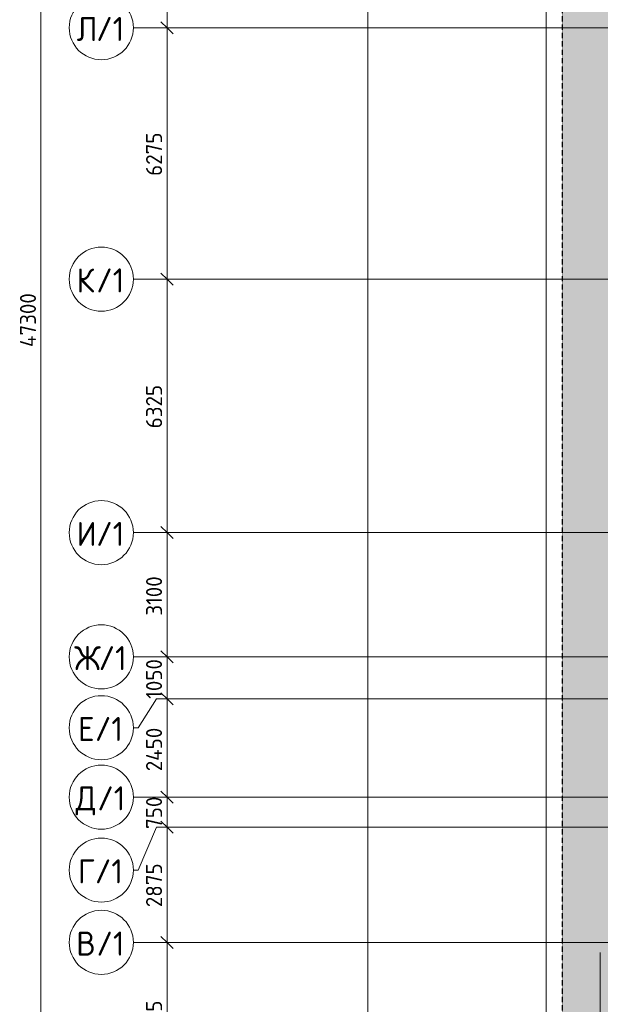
# Model space of a CAD drawing. Header units: millimetres. Extents: x -10358 to 171177, y -7314 to 134351.
# Tile 6 of 256: x -8681 to 5800, y 39930 to 64500. Entities that reach past the tile are written whole.
import ezdxf

# ---------------------------------------------------------------- set-up
doc = ezdxf.new("R2010")
doc.units = ezdxf.units.MM
doc.linetypes.add('3_ Штрих_ 5 х 3 мм', pattern=[8, 5, -3])
doc.linetypes.add('4_ Штрихпунктир_ 10 х 2 мм', pattern=[14, 10, -2, 0, -2])
for name, color, linetype, lineweight in [('A-ANNO-DIMS', 7, 'Continuous', 5), ('A-ANNO-DIMS-200', 7, 'Continuous', 5), ('A-DETL', 7, 'Continuous', 15), ('A-DETL-GENF', 7, 'Continuous', 13), ('A-FLOR', 7, 'Continuous', 13), ('S-GRID', 7, 'Continuous', 5), ('S-GRID-IDEN', 7, 'Continuous', 5)]:
    doc.layers.add(name, color=color, linetype=linetype, lineweight=lineweight)
doc.styles.add('GOST Common_1', font='GOST_Common.ttf', dxfattribs={"height": 600})
doc.styles.add('GOST Common_2', font='GOST_Common.ttf', dxfattribs={"height": 400})
doc.dimstyles.new('2_мм', dxfattribs={"dimscale": 304.8, "dimtxt": 402.285999, "dimasz": 0.984252, "dimexe": 0.656168, "dimexo": 0.984252, "dimgap": 0, "dimtad": 1, "dimdec": 0, "dimdsep": 46, "dimtxsty": 'GOST Common_2', "dimblk1": 'OBLIQUE', "dimblk2": 'OBLIQUE', "dimsah": 1, "dimcen": 0.09, "dimdle": 0.656168, "dimadec": 5, "dimazin": 2, "dimtfac": 1, "dimtdec": 4, "dimtix": 1, "dimtmove": 0, "dimatfit": 3, "dimfxl": 1, "dimtvp": 1, "dimtolj": 1, "dimtzin": 0, "dimarcsym": 2})
doc.dimstyles.new('2_мм_2', dxfattribs={"dimscale": 304.8, "dimtxt": 402.285999, "dimasz": 0.984252, "dimexe": 0.656168, "dimexo": 0.984252, "dimgap": 0, "dimtad": 1, "dimdec": 0, "dimdsep": 46, "dimtxsty": 'GOST Common_2', "dimblk1": 'OBLIQUE', "dimblk2": 'OBLIQUE', "dimsah": 1, "dimcen": 0.09, "dimdle": 0.656168, "dimadec": 5, "dimazin": 2, "dimtfac": 1, "dimtdec": 4, "dimtix": 1, "dimtmove": 0, "dimatfit": 3, "dimfxl": 1, "dimtvp": 1, "dimtolj": 1, "dimtzin": 0, "dimarcsym": 2})

# ---------------------------------------------------------------- blocks, each defined once
blk = doc.blocks.new('Ось сетки - 8_0 мм-31302-Маркировочный план-схема -1 этажа на отм_-5_600')
at = {"layer": 'S-GRID-IDEN'}
blk.add_circle((0, 0), 4, dxfattribs=at)
blk = doc.blocks.new('DIMBLOCK108-Маркировочный план-схема -1 этажа на отм_-5_600')
at = {"layer": 'A-ANNO-DIMS-200', "lineweight": 25}
for p, q in [((-5007, 41475), (-5157, 41625)), ((-5007, 41475), (-4857, 41325)), ((-5007, 37500), (-5157, 37650)), ((-5007, 37500), (-4857, 37350))]:
    blk.add_line(p, q, dxfattribs=at)
at = {"layer": 'A-ANNO-DIMS-200'}
for p, q in [((-4919, 41475), (-5207, 41475)), ((-5007, 37500), (-5007, 41475)), ((-5007, 41475), (-4919, 41475)), ((-4919, 37500), (-5207, 37500)), ((-5007, 37500), (-4919, 37500))]:
    blk.add_line(p, q, dxfattribs=at)
at = {"layer": 'A-ANNO-DIMS-200', "color": 0, "insert": (-5530, 38928), "char_height": 400, "width": 1341.86, "attachment_point": 1, "rotation": 90, "line_spacing_factor": 1.022761, "style": 'GOST Common_2'}
blk.add_mtext('3975', dxfattribs=at)
blk = doc.blocks.new('_Oblique')
at = {"color": 0, "linetype": 'ByBlock', "lineweight": -2}
blk.add_line((-0.5, -0.5), (0.5, 0.5), dxfattribs=at)
blk = doc.blocks.new('DIMBLOCK109-Маркировочный план-схема -1 этажа на отм_-5_600')
at = {"layer": 'A-ANNO-DIMS-200', "lineweight": 25}
for p, q in [((-5007, 44350), (-5157, 44500)), ((-5007, 44350), (-4857, 44200)), ((-5007, 41475), (-5157, 41625)), ((-5007, 41475), (-4857, 41325))]:
    blk.add_line(p, q, dxfattribs=at)
at = {"layer": 'A-ANNO-DIMS-200'}
for p, q in [((-4919, 44350), (-5207, 44350)), ((-5007, 41475), (-5007, 44350)), ((-5007, 44350), (-4919, 44350)), ((-4919, 41475), (-5207, 41475)), ((-5007, 41475), (-4919, 41475))]:
    blk.add_line(p, q, dxfattribs=at)
at = {"layer": 'A-ANNO-DIMS-200', "color": 0, "insert": (-5530, 42353), "char_height": 400, "width": 1341.86, "attachment_point": 1, "rotation": 90, "line_spacing_factor": 1.022761, "style": 'GOST Common_2'}
blk.add_mtext('2875', dxfattribs=at)
blk = doc.blocks.new('DIMBLOCK110-Маркировочный план-схема -1 этажа на отм_-5_600')
at = {"layer": 'A-ANNO-DIMS-200', "lineweight": 25}
for p, q in [((-5007, 45100), (-5157, 45250)), ((-5007, 45100), (-4857, 44950)), ((-5007, 44350), (-5157, 44500)), ((-5007, 44350), (-4857, 44200))]:
    blk.add_line(p, q, dxfattribs=at)
at = {"layer": 'A-ANNO-DIMS-200'}
for p, q in [((-4919, 45100), (-5207, 45100)), ((-5007, 44350), (-5007, 45100)), ((-5007, 45100), (-4919, 45100)), ((-4919, 44350), (-5207, 44350)), ((-5007, 44350), (-4919, 44350))]:
    blk.add_line(p, q, dxfattribs=at)
at = {"layer": 'A-ANNO-DIMS-200', "color": 0, "insert": (-5530, 44306), "char_height": 400, "width": 1006.4, "attachment_point": 1, "rotation": 90, "line_spacing_factor": 1.022761, "style": 'GOST Common_2'}
blk.add_mtext('750', dxfattribs=at)
blk = doc.blocks.new('DIMBLOCK111-Маркировочный план-схема -1 этажа на отм_-5_600')
at = {"layer": 'A-ANNO-DIMS-200', "lineweight": 25}
for p, q in [((-5007, 47550), (-5157, 47700)), ((-5007, 47550), (-4857, 47400)), ((-5007, 45100), (-5157, 45250)), ((-5007, 45100), (-4857, 44950))]:
    blk.add_line(p, q, dxfattribs=at)
at = {"layer": 'A-ANNO-DIMS-200'}
for p, q in [((-4919, 47550), (-5207, 47550)), ((-5007, 45100), (-5007, 47550)), ((-5007, 47550), (-4919, 47550)), ((-4919, 45100), (-5207, 45100)), ((-5007, 45100), (-4919, 45100))]:
    blk.add_line(p, q, dxfattribs=at)
at = {"layer": 'A-ANNO-DIMS-200', "color": 0, "insert": (-5530, 45745), "char_height": 400, "width": 1390.95, "attachment_point": 1, "rotation": 90, "line_spacing_factor": 1.022761, "style": 'GOST Common_2'}
blk.add_mtext('2450', dxfattribs=at)
blk = doc.blocks.new('DIMBLOCK112-Маркировочный план-схема -1 этажа на отм_-5_600')
at = {"layer": 'A-ANNO-DIMS-200', "lineweight": 25}
for p, q in [((-5007, 48600), (-5157, 48750)), ((-5007, 48600), (-4857, 48450)), ((-5007, 47550), (-5157, 47700)), ((-5007, 47550), (-4857, 47400))]:
    blk.add_line(p, q, dxfattribs=at)
at = {"layer": 'A-ANNO-DIMS-200'}
for p, q in [((-4919, 48600), (-5207, 48600)), ((-5007, 47550), (-5007, 48600)), ((-5007, 48600), (-4919, 48600)), ((-4919, 47550), (-5207, 47550)), ((-5007, 47550), (-4919, 47550))]:
    blk.add_line(p, q, dxfattribs=at)
at = {"layer": 'A-ANNO-DIMS-200', "color": 0, "insert": (-5530, 47553), "char_height": 400, "width": 1251.86, "attachment_point": 1, "rotation": 90, "line_spacing_factor": 1.022761, "style": 'GOST Common_2'}
blk.add_mtext('1050', dxfattribs=at)
blk = doc.blocks.new('DIMBLOCK113-Маркировочный план-схема -1 этажа на отм_-5_600')
at = {"layer": 'A-ANNO-DIMS-200', "lineweight": 25}
for p, q in [((-5007, 51700), (-5157, 51850)), ((-5007, 51700), (-4857, 51550)), ((-5007, 48600), (-5157, 48750)), ((-5007, 48600), (-4857, 48450))]:
    blk.add_line(p, q, dxfattribs=at)
at = {"layer": 'A-ANNO-DIMS-200'}
for p, q in [((-4919, 51700), (-5207, 51700)), ((-5007, 48600), (-5007, 51700)), ((-5007, 51700), (-4919, 51700)), ((-4919, 48600), (-5207, 48600)), ((-5007, 48600), (-4919, 48600))]:
    blk.add_line(p, q, dxfattribs=at)
at = {"layer": 'A-ANNO-DIMS-200', "color": 0, "insert": (-5530, 49628), "char_height": 400, "width": 1251.86, "attachment_point": 1, "rotation": 90, "line_spacing_factor": 1.022761, "style": 'GOST Common_2'}
blk.add_mtext('3100', dxfattribs=at)
blk = doc.blocks.new('DIMBLOCK114-Маркировочный план-схема -1 этажа на отм_-5_600')
at = {"layer": 'A-ANNO-DIMS-200'}
for p, q in [((-4919, 58025), (-5207, 58025)), ((-5007, 51700), (-5007, 58025)), ((-5007, 58025), (-4919, 58025)), ((-4919, 51700), (-5207, 51700)), ((-5007, 51700), (-4919, 51700))]:
    blk.add_line(p, q, dxfattribs=at)
at = {"layer": 'A-ANNO-DIMS-200', "lineweight": 25}
for p, q in [((-5007, 58025), (-5157, 58175)), ((-5007, 58025), (-4857, 57875)), ((-5007, 51700), (-5157, 51850)), ((-5007, 51700), (-4857, 51550))]:
    blk.add_line(p, q, dxfattribs=at)
at = {"layer": 'A-ANNO-DIMS-200', "color": 0, "insert": (-5530, 54303), "char_height": 400, "width": 1341.86, "attachment_point": 1, "rotation": 90, "line_spacing_factor": 1.022761, "style": 'GOST Common_2'}
blk.add_mtext('6325', dxfattribs=at)
blk = doc.blocks.new('DIMBLOCK115-Маркировочный план-схема -1 этажа на отм_-5_600')
at = {"layer": 'A-ANNO-DIMS-200', "lineweight": 25}
for p, q in [((-5007, 64300), (-5157, 64450)), ((-5007, 64300), (-4857, 64150)), ((-5007, 58025), (-5157, 58175)), ((-5007, 58025), (-4857, 57875))]:
    blk.add_line(p, q, dxfattribs=at)
at = {"layer": 'A-ANNO-DIMS-200'}
for p, q in [((-4919, 64300), (-5207, 64300)), ((-5007, 58025), (-5007, 64300)), ((-5007, 64300), (-4919, 64300)), ((-4919, 58025), (-5207, 58025)), ((-5007, 58025), (-4919, 58025))]:
    blk.add_line(p, q, dxfattribs=at)
at = {"layer": 'A-ANNO-DIMS-200', "color": 0, "insert": (-5530, 60603), "char_height": 400, "width": 1341.86, "attachment_point": 1, "rotation": 90, "line_spacing_factor": 1.022761, "style": 'GOST Common_2'}
blk.add_mtext('6275', dxfattribs=at)
blk = doc.blocks.new('DIMBLOCK116-Маркировочный план-схема -1 этажа на отм_-5_600')
at = {"layer": 'A-ANNO-DIMS-200', "lineweight": 25}
for p, q in [((-5007, 70500), (-5157, 70650)), ((-5007, 70500), (-4857, 70350)), ((-5007, 64300), (-5157, 64450)), ((-5007, 64300), (-4857, 64150))]:
    blk.add_line(p, q, dxfattribs=at)
at = {"layer": 'A-ANNO-DIMS-200'}
for p, q in [((-4919, 70500), (-5207, 70500)), ((-5007, 64300), (-5007, 70500)), ((-5007, 70500), (-4919, 70500)), ((-4919, 64300), (-5207, 64300)), ((-5007, 64300), (-4919, 64300))]:
    blk.add_line(p, q, dxfattribs=at)
at = {"layer": 'A-ANNO-DIMS-200', "color": 0, "insert": (-5530, 66841), "char_height": 400, "width": 1341.86, "attachment_point": 1, "rotation": 90, "line_spacing_factor": 1.022761, "style": 'GOST Common_2'}
blk.add_mtext('6200', dxfattribs=at)
blk = doc.blocks.new('DIMBLOCK136-Маркировочный план-схема -1 этажа на отм_-5_600')
at = {"layer": 'A-ANNO-DIMS-200', "lineweight": 25}
for p, q in [((-8151, 80700), (-8301, 80850)), ((-8151, 80700), (-8001, 80550)), ((-8151, 33400), (-8301, 33550)), ((-8151, 33400), (-8001, 33250))]:
    blk.add_line(p, q, dxfattribs=at)
at = {"layer": 'A-ANNO-DIMS-200'}
for p, q in [((-8063, 80700), (-8351, 80700)), ((-8151, 33200), (-8151, 80700)), ((-8151, 80700), (-8063, 80700)), ((-8063, 33400), (-8351, 33400)), ((-8151, 33400), (-8063, 33400))]:
    blk.add_line(p, q, dxfattribs=at)
at = {"layer": 'A-ANNO-DIMS-200', "color": 0, "insert": (-8674, 56331), "char_height": 400, "width": 1726.42, "attachment_point": 1, "rotation": 90, "line_spacing_factor": 1.022761, "style": 'GOST Common_2'}
blk.add_mtext('47300', dxfattribs=at)
blk = doc.blocks.new('DIMBLOCK279-Маркировочный план-схема -1 этажа на отм_-5_600')
at = {"layer": 'A-ANNO-DIMS-200', "lineweight": 25}
for p, q in [((-5007, 41475), (-5157, 41625)), ((-5007, 41475), (-4857, 41325)), ((-5007, 37500), (-5157, 37650)), ((-5007, 37500), (-4857, 37350))]:
    blk.add_line(p, q, dxfattribs=at)
at = {"layer": 'A-ANNO-DIMS-200'}
for p, q in [((-4919, 41475), (-5207, 41475)), ((-5007, 37500), (-5007, 41475)), ((-5007, 41475), (-4919, 41475)), ((-4919, 37500), (-5207, 37500)), ((-5007, 37500), (-4919, 37500))]:
    blk.add_line(p, q, dxfattribs=at)
at = {"layer": 'A-ANNO-DIMS-200', "color": 0, "insert": (-5530, 38928), "char_height": 400, "width": 1341.86, "attachment_point": 1, "rotation": 90, "line_spacing_factor": 1.022761, "style": 'GOST Common_2'}
blk.add_mtext('3975', dxfattribs=at)
blk = doc.blocks.new('DIMBLOCK280-Маркировочный план-схема -1 этажа на отм_-5_600')
at = {"layer": 'A-ANNO-DIMS-200', "lineweight": 25}
for p, q in [((-5007, 44350), (-5157, 44500)), ((-5007, 44350), (-4857, 44200)), ((-5007, 41475), (-5157, 41625)), ((-5007, 41475), (-4857, 41325))]:
    blk.add_line(p, q, dxfattribs=at)
at = {"layer": 'A-ANNO-DIMS-200'}
for p, q in [((-4919, 44350), (-5207, 44350)), ((-5007, 41475), (-5007, 44350)), ((-5007, 44350), (-4919, 44350)), ((-4919, 41475), (-5207, 41475)), ((-5007, 41475), (-4919, 41475))]:
    blk.add_line(p, q, dxfattribs=at)
at = {"layer": 'A-ANNO-DIMS-200', "color": 0, "insert": (-5530, 42353), "char_height": 400, "width": 1341.86, "attachment_point": 1, "rotation": 90, "line_spacing_factor": 1.022761, "style": 'GOST Common_2'}
blk.add_mtext('2875', dxfattribs=at)
blk = doc.blocks.new('DIMBLOCK281-Маркировочный план-схема -1 этажа на отм_-5_600')
at = {"layer": 'A-ANNO-DIMS-200', "lineweight": 25}
for p, q in [((-5007, 45100), (-5157, 45250)), ((-5007, 45100), (-4857, 44950)), ((-5007, 44350), (-5157, 44500)), ((-5007, 44350), (-4857, 44200))]:
    blk.add_line(p, q, dxfattribs=at)
at = {"layer": 'A-ANNO-DIMS-200'}
for p, q in [((-4919, 45100), (-5207, 45100)), ((-5007, 44350), (-5007, 45100)), ((-5007, 45100), (-4919, 45100)), ((-4919, 44350), (-5207, 44350)), ((-5007, 44350), (-4919, 44350))]:
    blk.add_line(p, q, dxfattribs=at)
at = {"layer": 'A-ANNO-DIMS-200', "color": 0, "insert": (-5530, 44306), "char_height": 400, "width": 1006.4, "attachment_point": 1, "rotation": 90, "line_spacing_factor": 1.022761, "style": 'GOST Common_2'}
blk.add_mtext('750', dxfattribs=at)
blk = doc.blocks.new('DIMBLOCK282-Маркировочный план-схема -1 этажа на отм_-5_600')
at = {"layer": 'A-ANNO-DIMS-200', "lineweight": 25}
for p, q in [((-5007, 47550), (-5157, 47700)), ((-5007, 47550), (-4857, 47400)), ((-5007, 45100), (-5157, 45250)), ((-5007, 45100), (-4857, 44950))]:
    blk.add_line(p, q, dxfattribs=at)
at = {"layer": 'A-ANNO-DIMS-200'}
for p, q in [((-4919, 47550), (-5207, 47550)), ((-5007, 45100), (-5007, 47550)), ((-5007, 47550), (-4919, 47550)), ((-4919, 45100), (-5207, 45100)), ((-5007, 45100), (-4919, 45100))]:
    blk.add_line(p, q, dxfattribs=at)
at = {"layer": 'A-ANNO-DIMS-200', "color": 0, "insert": (-5530, 45745), "char_height": 400, "width": 1390.95, "attachment_point": 1, "rotation": 90, "line_spacing_factor": 1.022761, "style": 'GOST Common_2'}
blk.add_mtext('2450', dxfattribs=at)
blk = doc.blocks.new('DIMBLOCK283-Маркировочный план-схема -1 этажа на отм_-5_600')
at = {"layer": 'A-ANNO-DIMS-200', "lineweight": 25}
for p, q in [((-5007, 48600), (-5157, 48750)), ((-5007, 48600), (-4857, 48450)), ((-5007, 47550), (-5157, 47700)), ((-5007, 47550), (-4857, 47400))]:
    blk.add_line(p, q, dxfattribs=at)
at = {"layer": 'A-ANNO-DIMS-200'}
for p, q in [((-4919, 48600), (-5207, 48600)), ((-5007, 47550), (-5007, 48600)), ((-5007, 48600), (-4919, 48600)), ((-4919, 47550), (-5207, 47550)), ((-5007, 47550), (-4919, 47550))]:
    blk.add_line(p, q, dxfattribs=at)
at = {"layer": 'A-ANNO-DIMS-200', "color": 0, "insert": (-5530, 47553), "char_height": 400, "width": 1251.86, "attachment_point": 1, "rotation": 90, "line_spacing_factor": 1.022761, "style": 'GOST Common_2'}
blk.add_mtext('1050', dxfattribs=at)
blk = doc.blocks.new('DIMBLOCK284-Маркировочный план-схема -1 этажа на отм_-5_600')
at = {"layer": 'A-ANNO-DIMS-200', "lineweight": 25}
for p, q in [((-5007, 51700), (-5157, 51850)), ((-5007, 51700), (-4857, 51550)), ((-5007, 48600), (-5157, 48750)), ((-5007, 48600), (-4857, 48450))]:
    blk.add_line(p, q, dxfattribs=at)
at = {"layer": 'A-ANNO-DIMS-200'}
for p, q in [((-4919, 51700), (-5207, 51700)), ((-5007, 48600), (-5007, 51700)), ((-5007, 51700), (-4919, 51700)), ((-4919, 48600), (-5207, 48600)), ((-5007, 48600), (-4919, 48600))]:
    blk.add_line(p, q, dxfattribs=at)
at = {"layer": 'A-ANNO-DIMS-200', "color": 0, "insert": (-5530, 49628), "char_height": 400, "width": 1251.86, "attachment_point": 1, "rotation": 90, "line_spacing_factor": 1.022761, "style": 'GOST Common_2'}
blk.add_mtext('3100', dxfattribs=at)
blk = doc.blocks.new('DIMBLOCK285-Маркировочный план-схема -1 этажа на отм_-5_600')
at = {"layer": 'A-ANNO-DIMS-200'}
for p, q in [((-4919, 58025), (-5207, 58025)), ((-5007, 51700), (-5007, 58025)), ((-5007, 58025), (-4919, 58025)), ((-4919, 51700), (-5207, 51700)), ((-5007, 51700), (-4919, 51700))]:
    blk.add_line(p, q, dxfattribs=at)
at = {"layer": 'A-ANNO-DIMS-200', "lineweight": 25}
for p, q in [((-5007, 58025), (-5157, 58175)), ((-5007, 58025), (-4857, 57875)), ((-5007, 51700), (-5157, 51850)), ((-5007, 51700), (-4857, 51550))]:
    blk.add_line(p, q, dxfattribs=at)
at = {"layer": 'A-ANNO-DIMS-200', "color": 0, "insert": (-5530, 54303), "char_height": 400, "width": 1341.86, "attachment_point": 1, "rotation": 90, "line_spacing_factor": 1.022761, "style": 'GOST Common_2'}
blk.add_mtext('6325', dxfattribs=at)
blk = doc.blocks.new('DIMBLOCK286-Маркировочный план-схема -1 этажа на отм_-5_600')
at = {"layer": 'A-ANNO-DIMS-200', "lineweight": 25}
for p, q in [((-5007, 64300), (-5157, 64450)), ((-5007, 64300), (-4857, 64150)), ((-5007, 58025), (-5157, 58175)), ((-5007, 58025), (-4857, 57875))]:
    blk.add_line(p, q, dxfattribs=at)
at = {"layer": 'A-ANNO-DIMS-200'}
for p, q in [((-4919, 64300), (-5207, 64300)), ((-5007, 58025), (-5007, 64300)), ((-5007, 64300), (-4919, 64300)), ((-4919, 58025), (-5207, 58025)), ((-5007, 58025), (-4919, 58025))]:
    blk.add_line(p, q, dxfattribs=at)
at = {"layer": 'A-ANNO-DIMS-200', "color": 0, "insert": (-5530, 60603), "char_height": 400, "width": 1341.86, "attachment_point": 1, "rotation": 90, "line_spacing_factor": 1.022761, "style": 'GOST Common_2'}
blk.add_mtext('6275', dxfattribs=at)
blk = doc.blocks.new('DIMBLOCK287-Маркировочный план-схема -1 этажа на отм_-5_600')
at = {"layer": 'A-ANNO-DIMS-200', "lineweight": 25}
for p, q in [((-5007, 70500), (-5157, 70650)), ((-5007, 70500), (-4857, 70350)), ((-5007, 64300), (-5157, 64450)), ((-5007, 64300), (-4857, 64150))]:
    blk.add_line(p, q, dxfattribs=at)
at = {"layer": 'A-ANNO-DIMS-200'}
for p, q in [((-4919, 70500), (-5207, 70500)), ((-5007, 64300), (-5007, 70500)), ((-5007, 70500), (-4919, 70500)), ((-4919, 64300), (-5207, 64300)), ((-5007, 64300), (-4919, 64300))]:
    blk.add_line(p, q, dxfattribs=at)
at = {"layer": 'A-ANNO-DIMS-200', "color": 0, "insert": (-5530, 66841), "char_height": 400, "width": 1341.86, "attachment_point": 1, "rotation": 90, "line_spacing_factor": 1.022761, "style": 'GOST Common_2'}
blk.add_mtext('6200', dxfattribs=at)
blk = doc.blocks.new('DIMBLOCK307-Маркировочный план-схема -1 этажа на отм_-5_600')
at = {"layer": 'A-ANNO-DIMS-200', "lineweight": 25}
for p, q in [((-8151, 80700), (-8301, 80850)), ((-8151, 80700), (-8001, 80550)), ((-8151, 33400), (-8301, 33550)), ((-8151, 33400), (-8001, 33250))]:
    blk.add_line(p, q, dxfattribs=at)
at = {"layer": 'A-ANNO-DIMS-200'}
for p, q in [((-8063, 80700), (-8351, 80700)), ((-8151, 33200), (-8151, 80700)), ((-8151, 80700), (-8063, 80700)), ((-8063, 33400), (-8351, 33400)), ((-8151, 33400), (-8063, 33400))]:
    blk.add_line(p, q, dxfattribs=at)
at = {"layer": 'A-ANNO-DIMS-200', "color": 0, "insert": (-8674, 56331), "char_height": 400, "width": 1726.42, "attachment_point": 1, "rotation": 90, "line_spacing_factor": 1.022761, "style": 'GOST Common_2'}
blk.add_mtext('47300', dxfattribs=at)

msp = doc.modelspace()

# ---------------------------------------------------------------- hatches: boundary and pattern name
at = {"layer": 'A-DETL-GENF', "true_color": 0xffffff}
h = msp.add_hatch(color=7, dxfattribs=at)
h.paths.add_polyline_path([(30200, 32200), (38582.9, 32200), (38582.9, 48000), (32600, 48000), (32600, 50050), (26600, 50050), (26601.2, 51500), (26900, 51500), (26900, 51900), (26600, 51900), (26600, 57825), (26900, 57825), (26900, 58225), (26600, 58225), (26600, 64100), (26900, 64100), (26900, 64500), (26600, 64500), (26600, 70300), (26900, 70300), (26900, 70700), (26600, 70700), (26600, 76750), (26900, 76750), (26900, 77150), (26600, 77150), (26600, 80600), (26975, 80600), (26975, 80900), (32600, 80900), (32600, 99100), (26975, 99100), (26975, 99400), (26575, 99400), (26575, 99100), (20875, 99100), (20875, 99400), (20475, 99400), (20475, 99100), (14525, 99100), (14525, 99400), (1400, 99400), (1400, 101100), (600, 101100), (600, 101450), (700, 101450), (700, 101750), (1400, 101750), (1400, 104300), (41750, 104300), (41750, 125510), (44050, 125510), (44050, 126310), (44700, 126310), (44700, 125510), (45250, 125510), (45250, 127956.4), (-1456, 127956.4), (-1456, 79200), (4850, 79200), (4850, 32200), (29700, 32200)])
h.paths.add_polyline_path([(19481.8, 43200), (19250, 43200), (19250, 44800), (20325, 44800), (20325, 44300), (21000, 44300), (21000, 43200), (19675, 43200)])
h.paths.add_polyline_path([(34923.4, 43245), (33775, 43245), (33776.6, 44280), (34923.4, 44280), (34923.4, 43246.6)])
h.paths.add_polyline_path([(15899.9, 43690), (15900, 43810), (15951.9, 43810), (15947.4, 43802.2), (15906.9, 43800), (15904.7, 43794.7), (15906.9, 43700), (15912.2, 43697.8), (15948.6, 43695.8), (15951.9, 43690), (15900, 43690)])
h.paths.add_polyline_path([(16768.8, 43690), (16748, 43690), (16752.5, 43697.8), (16793, 43700), (16795.2, 43705.3), (16793, 43800), (16787.7, 43802.2), (16751.5, 43803.9), (16748, 43810), (16800, 43810), (16798.8, 43690), (16787.7, 43690)])
h.paths.add_polyline_path([(6298, 43690), (6302.5, 43697.8), (6343, 43700), (6345.2, 43705.3), (6343, 43800), (6337.7, 43802.2), (6301.4, 43804.2), (6298, 43810), (6350, 43810), (6348.8, 43690), (6318.9, 43690)])
h.paths.add_polyline_path([(33774, 44335), (33724.6, 44335), (33729.1, 44342.8), (33769.6, 44345), (33771.8, 44350.3), (33769.6, 44445), (33764.3, 44447.2), (33729.1, 44447.2), (33724.6, 44455), (33776.6, 44455), (33775, 44335)])
h.paths.add_polyline_path([(34945, 44335), (34923.4, 44335), (34925, 44455), (34975.4, 44455), (34970.9, 44447.2), (34930.4, 44445), (34928.2, 44439.7), (34930.4, 44345), (34935.7, 44342.8), (34970.9, 44342.8), (34975.4, 44335)])
h.paths.add_polyline_path([(6868, 44740), (6100, 44740), (6100, 46490), (7200, 46490), (7200, 44740), (7040, 44740)])
h.paths.add_polyline_path([(13050, 45300), (12550, 45300), (12550, 77050), (13350, 77050), (13350, 61550), (24850, 61550), (24850, 60750), (13350, 60750), (13350, 45300)])
h.paths.add_polyline_path([(27808.7, 50700), (31300, 50700), (31300, 75252.5), (27250, 79728.8), (27250, 50700)])
h.paths.add_polyline_path([(31950, 50700), (32600, 50700), (32600, 75050), (31950, 75050), (31950, 50920)])
h.paths.add_polyline_path([(29374.9, 52325), (28875, 52325), (28876.1, 73440), (29675, 73440), (29675, 52325)])
h.paths.add_polyline_path([(20275, 52800), (20275, 54550), (22025, 54550), (22025, 52800), (20500, 52800)])
h.paths.add_polyline_path([(7076.2, 61250), (6100, 61250), (6100, 62630), (6348.1, 62630.8), (6349.9, 62635.3), (6347.7, 62730), (6338, 62732.2), (6307.2, 62732.2), (6302.7, 62740), (6354.7, 62740), (6354.7, 63000), (7350, 63000), (7350, 62630), (7510, 62630), (7510, 61250), (7180, 61250)])
h.paths.add_polyline_path([(31940, 75700), (32600, 75700), (32600, 80250), (27655, 80250), (31771.7, 75700)])
h.paths.add_polyline_path([(16125, 77150), (14375, 77150), (14375, 78400), (16125, 78400), (16125, 77170)])
h.paths.add_polyline_path([(20301, 78840), (20301, 78916), (20501, 78916), (20500, 78840.6), (20492, 78845.5), (20492, 78901.3), (20489.2, 78908), (20482.5, 78910.8), (20319.5, 78910.8), (20312.8, 78908), (20310, 78901.3), (20310, 78845.5)])
h.paths.add_polyline_path([(30075, 84350), (24230, 84350), (24230, 84900), (26975, 84900), (26975, 85150), (29775, 85150), (29775, 96625), (30575, 96625), (30575, 84350), (30275, 84350)])
h.paths.add_polyline_path([(18875, 93330), (17125, 93330), (17125, 95080), (18875, 95080), (18875, 94023)])
h.paths.add_polyline_path([(4850, 93330), (3100, 93330), (3100, 95080), (4850, 95080), (4850, 93507.5)])
h.paths.add_polyline_path([(2050, 99750), (32600, 99750), (32600, 100300), (45100.3, 100300), (41936.4, 103650), (2050, 103650), (2050, 100848.8)])
h.paths.add_polyline_path([(45250, 101088.1), (45250, 124860), (42400, 124860), (42400, 104105.8), (44561.3, 101817.3)])
h.paths.add_polyline_path([(40215, 101300), (3645.5, 101300), (3645.5, 102100), (40215, 102100), (40215, 101600)])
h.paths.add_polyline_path([(44325, 105712), (43825, 105712.7), (43825, 123388), (44625, 123388), (44625, 105712), (44561.3, 105712)])
h.paths.add_polyline_path([(32445, 109025), (31630, 109025), (31630, 110775), (33380, 110775), (33380, 109025), (32580, 109025)])
h.paths.add_polyline_path([(7825, 109025), (7825, 110775), (9575, 110775), (9575, 109025)])
h.paths.add_polyline_path([(40200, 117650), (700, 117650), (700, 118450), (40200, 118450), (40200, 117950)])

# ---------------------------------------------------------------- linework, layer by layer
at = {"layer": 'A-DETL', "linetype": '3_ Штрих_ 5 х 3 мм', "lineweight": 30}
msp.add_line((4850, 79200), (4850, 32200), dxfattribs=at)
at = {"layer": 'A-FLOR'}
msp.add_line((5800, 41225), (5800, 33300), dxfattribs=at)
at = {"layer": 'S-GRID', "linetype": '4_ Штрихпунктир_ 10 х 2 мм'}
for p, q in [((0, -5714.2), (0, 132751)), ((4450, 30005.1), (4450, 98600)), ((27370.3, 64300), (-5845.9, 64300)), ((27370.3, 58025), (-5845.9, 58025)), ((35837.5, 51700), (-5845.9, 51700)), ((27370.3, 48600), (-5845.9, 48600)), ((27370.3, 47550), (-5272, 47550)), ((27370.3, 45100), (-5845.9, 45100)), ((27370.3, 44350), (-5272, 44350)), ((35837.5, 41475), (-5845.9, 41475))]:
    msp.add_line(p, q, dxfattribs=at)
at = {"layer": 'S-GRID'}
for p, q in [((-5272, 47550), (-5728.9, 46831.5)), ((-5728.9, 46831.5), (-5845.9, 46831.5)), ((-5272, 44350), (-5728.9, 43279.2)), ((-5728.9, 43279.2), (-5845.9, 43279.2))]:
    msp.add_line(p, q, dxfattribs=at)

# ---------------------------------------------------------------- block references
at = {"layer": 'S-GRID-IDEN', "xscale": 199.9999999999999, "yscale": 199.9999999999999, "zscale": 199.9999999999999, "rotation": 89.99999999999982}
for p in [(-6645.9, 64300), (-6645.9, 58025), (-6645.9, 51700), (-6645.9, 48600), (-6645.9, 46831.5), (-6645.9, 45100), (-6645.9, 43279.2), (-6645.9, 41475)]:
    msp.add_blockref('Ось сетки - 8_0 мм-31302-Маркировочный план-схема -1 этажа на отм_-5_600', p, dxfattribs=at)

# ---------------------------------------------------------------- texts
at = {"layer": 'S-GRID-IDEN', "char_height": 600, "attachment_point": 1, "style": 'GOST Common_1'}
for s, insert, width in [('\\fGOST Common|b0|i0|c204|p34|;Л', (-7262.7, 64569.1), 593.249), ('/1', (-6773.2, 64569.1), 897.89), ('\\fGOST Common|b0|i0|c204|p34|;К', (-7262.7, 58294.1), 593.249), ('/1', (-6773.2, 58294.1), 897.89), ('\\fGOST Common|b0|i0|c204|p34|;И', (-7262.7, 51969.1), 593.249), ('/1', (-6773.2, 51969.1), 897.89), ('/1', (-6713.2, 48869.1), 897.89), ('\\fGOST Common|b0|i0|c204|p34|;Ж', (-7321.7, 48869.1), 737.552), ('\\fGOST Common|b0|i0|c204|p34|;Е', (-7229.7, 47100.6), 513.08), ('/1', (-6806.4, 47100.6), 897.89), ('\\fGOST Common|b0|i0|c204|p34|;Д', (-7288.7, 45369.1), 657.384), ('/1', (-6746.3, 45369.1), 897.89), ('\\fGOST Common|b0|i0|c204|p34|;Г', (-7229.7, 43548.2), 513.08), ('/1', (-6806.4, 43548.2), 897.89), ('/1', (-6767, 41744.1), 897.89), ('\\fGOST Common|b0|i0|c204|p34|;В', (-7269.7, 41744.1), 609.282)]:
    msp.add_mtext(s, dxfattribs=dict(at, insert=insert, width=width))

# ---------------------------------------------------------------- dimensions: what is measured, and where the dimension line sits
at = {"layer": 'A-ANNO-DIMS'}
for base, p1, p2, dimstyle, override, picture, middle in [((-8151.1, 80700), (-8363.2, 33400), (-8363.2, 80700), '2_мм', {"dimpost": '<>', "dimfxl": 47300}, 'DIMBLOCK136-Маркировочный план-схема -1 этажа на отм_-5_600', (-8351.1, 57050)), ((-8151.1, 80700), (-8363.2, 33400), (-8363.2, 80700), '2_мм_2', {"dimpost": '<>', "dimfxl": 47300}, 'DIMBLOCK307-Маркировочный план-схема -1 этажа на отм_-5_600', (-8351.1, 57050)), ((-5007.2, 70500), (-5219.4, 64300), (-5219.4, 70500), '2_мм', {"dimpost": '<>', "dimfxl": 6200}, 'DIMBLOCK116-Маркировочный план-схема -1 этажа на отм_-5_600', (-5207.2, 67400)), ((-5007.2, 70500), (-5219.4, 64300), (-5219.4, 70500), '2_мм_2', {"dimpost": '<>', "dimfxl": 6200}, 'DIMBLOCK287-Маркировочный план-схема -1 этажа на отм_-5_600', (-5207.2, 67400)), ((-5007.2, 64300), (-5219.4, 58025), (-5219.4, 64300), '2_мм', {"dimpost": '<>', "dimfxl": 6275}, 'DIMBLOCK115-Маркировочный план-схема -1 этажа на отм_-5_600', (-5207.2, 61162.5)), ((-5007.2, 64300), (-5219.4, 58025), (-5219.4, 64300), '2_мм_2', {"dimpost": '<>', "dimfxl": 6275}, 'DIMBLOCK286-Маркировочный план-схема -1 этажа на отм_-5_600', (-5207.2, 61162.5)), ((-5007.2, 58025), (-5219.4, 51700), (-5219.4, 58025), '2_мм', {"dimpost": '<>', "dimfxl": 6325}, 'DIMBLOCK114-Маркировочный план-схема -1 этажа на отм_-5_600', (-5207.2, 54862.5)), ((-5007.2, 58025), (-5219.4, 51700), (-5219.4, 58025), '2_мм_2', {"dimpost": '<>', "dimfxl": 6325}, 'DIMBLOCK285-Маркировочный план-схема -1 этажа на отм_-5_600', (-5207.2, 54862.5)), ((-5007.2, 51700), (-5219.4, 48600), (-5219.4, 51700), '2_мм', {"dimpost": '<>', "dimfxl": 3100}, 'DIMBLOCK113-Маркировочный план-схема -1 этажа на отм_-5_600', (-5207.2, 50150)), ((-5007.2, 51700), (-5219.4, 48600), (-5219.4, 51700), '2_мм_2', {"dimpost": '<>', "dimfxl": 3100}, 'DIMBLOCK284-Маркировочный план-схема -1 этажа на отм_-5_600', (-5207.2, 50150)), ((-5007.2, 48600), (-5219.4, 47550), (-5219.4, 48600), '2_мм', {"dimpost": '<>', "dimfxl": 1050}, 'DIMBLOCK112-Маркировочный план-схема -1 этажа на отм_-5_600', (-5207.2, 48075)), ((-5007.2, 48600), (-5219.4, 47550), (-5219.4, 48600), '2_мм_2', {"dimpost": '<>', "dimfxl": 1050}, 'DIMBLOCK283-Маркировочный план-схема -1 этажа на отм_-5_600', (-5207.2, 48075)), ((-5007.2, 47550), (-5219.4, 45100), (-5219.4, 47550), '2_мм', {"dimpost": '<>', "dimfxl": 2450}, 'DIMBLOCK111-Маркировочный план-схема -1 этажа на отм_-5_600', (-5207.2, 46325)), ((-5007.2, 47550), (-5219.4, 45100), (-5219.4, 47550), '2_мм_2', {"dimpost": '<>', "dimfxl": 2450}, 'DIMBLOCK282-Маркировочный план-схема -1 этажа на отм_-5_600', (-5207.2, 46325)), ((-5007.2, 45100), (-5219.4, 44350), (-5219.4, 45100), '2_мм', {"dimpost": '<>', "dimfxl": 750}, 'DIMBLOCK110-Маркировочный план-схема -1 этажа на отм_-5_600', (-5207.2, 44725)), ((-5007.2, 45100), (-5219.4, 44350), (-5219.4, 45100), '2_мм_2', {"dimpost": '<>', "dimfxl": 750}, 'DIMBLOCK281-Маркировочный план-схема -1 этажа на отм_-5_600', (-5207.2, 44725)), ((-5007.2, 44350), (-5219.4, 41475), (-5219.4, 44350), '2_мм', {"dimpost": '<>', "dimfxl": 2875}, 'DIMBLOCK109-Маркировочный план-схема -1 этажа на отм_-5_600', (-5207.2, 42912.5)), ((-5007.2, 44350), (-5219.4, 41475), (-5219.4, 44350), '2_мм_2', {"dimpost": '<>', "dimfxl": 2875}, 'DIMBLOCK280-Маркировочный план-схема -1 этажа на отм_-5_600', (-5207.2, 42912.5)), ((-5007.2, 41475), (-5219.4, 37500), (-5219.4, 41475), '2_мм', {"dimpost": '<>', "dimfxl": 3975}, 'DIMBLOCK108-Маркировочный план-схема -1 этажа на отм_-5_600', (-5207.2, 39487.5)), ((-5007.2, 41475), (-5219.4, 37500), (-5219.4, 41475), '2_мм_2', {"dimpost": '<>', "dimfxl": 3975}, 'DIMBLOCK279-Маркировочный план-схема -1 этажа на отм_-5_600', (-5207.2, 39487.5))]:
    dim = msp.add_linear_dim(base=base, p1=p1, p2=p2, angle=90, dimstyle=dimstyle, override=override, dxfattribs=at)
    dim.commit()
    dim.dimension.update_dxf_attribs({"geometry": picture, "text_midpoint": middle})

doc.saveas('drawing.dxf')
